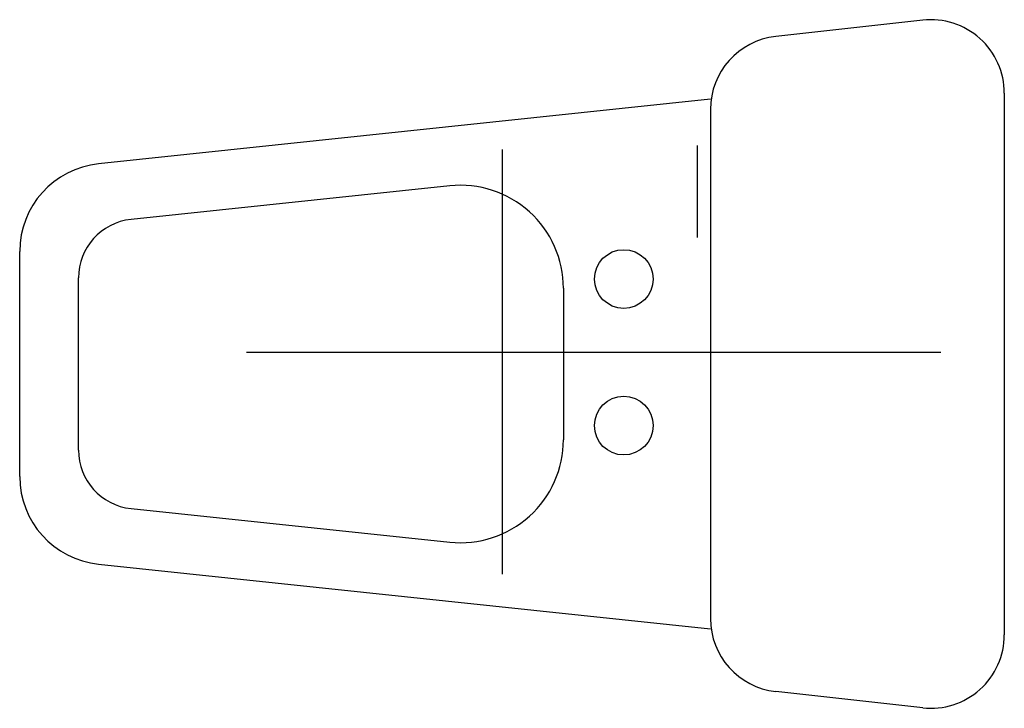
# Model space of a CAD drawing. Extents: x -0.67 to 0, y -0.234 to 0.234.
import ezdxf

# ---------------------------------------------------------------- set-up
doc = ezdxf.new("R2010")
doc.units = 0
doc.header["$MEASUREMENT"] = 0
doc.layers.get('0').update_dxf_attribs({"linetype": 'CONTINUOUS'})

msp = doc.modelspace()

# ---------------------------------------------------------------- linework, layer by layer
for p, q in [((-0.05553, 0.23382), (-0.15553, 0.22269)), ((0, 0.18413), (0, -0.18413)), ((-0.2, 0.18), (-0.61628, 0.13618)), ((-0.2, 0.173), (-0.2, -0.173)), ((-0.20911, 0.14852), (-0.20911, 0.08608)), ((-0.37733, 0.12111), (-0.59419, 0.09829)), ((-0.67, -0.07651), (-0.67, 0.07651)), ((-0.63, -0.05851), (-0.63, 0.05851)), ((-0.3, 0.0515), (-0.3, -0.0515)), ((-0.59419, -0.09829), (-0.37733, -0.12111)), ((-0.61628, -0.13618), (-0.2, -0.18)), ((-0.05553, -0.23382), (-0.15553, -0.22269))]:
    msp.add_line(p, q)
at = {"color": 15}
for p, q in [((-0.34161, 0.1458), (-0.34161, -0.14286)), ((-0.51568, 0.00814), (-0.04319, 0.00814))]:
    msp.add_line(p, q, dxfattribs=at)
for centre in [(-0.25898, 0.05779), (-0.25898, -0.04192)]:
    msp.add_circle(centre, 0.01994)
for centre, radius, start, end in [((-0.05, 0.18413), 0.05, 0, 96.35023), ((-0.15, 0.173), 0.05, 96.35023, 180), ((-0.61, 0.07651), 0.06, 96.00901, 180), ((-0.37, 0.0515), 0.07, 0, 96.00901), ((-0.59, 0.05851), 0.04, 96.00901, 180), ((-0.37, -0.0515), 0.07, 263.99099, 0), ((-0.59, -0.05851), 0.04, 180, 263.99099), ((-0.61, -0.07651), 0.06, 180, 263.99099), ((-0.15, -0.173), 0.05, 180, 263.64977), ((-0.05, -0.18413), 0.05, 263.64977, 0)]:
    msp.add_arc(centre, radius, start, end)

doc.saveas('drawing.dxf')
